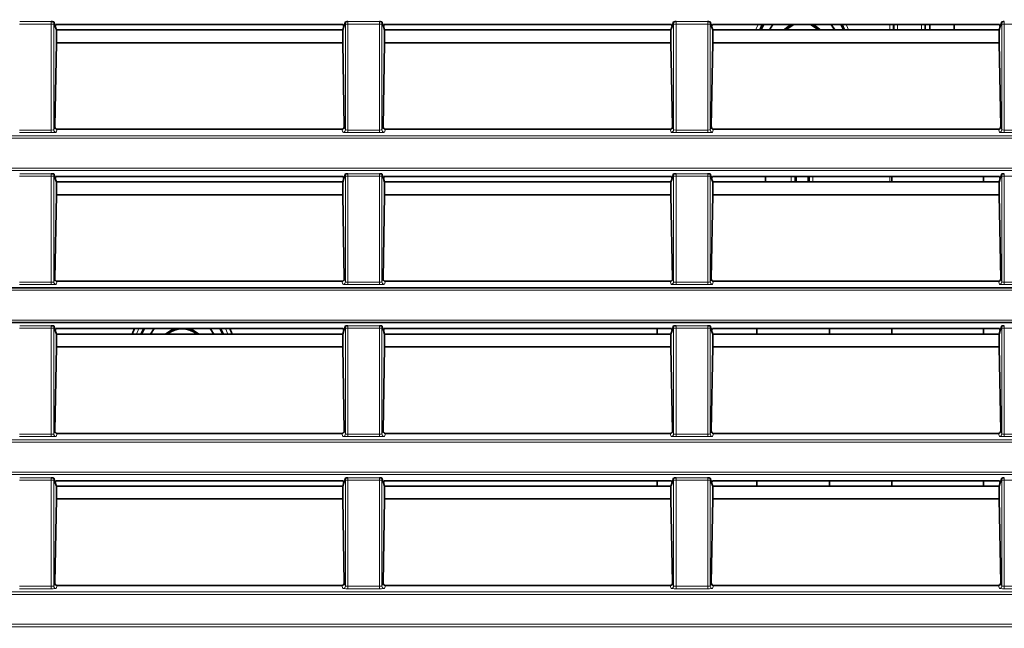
# Model space of a CAD drawing. Header units: millimetres. Extents: x 0 to 1118, y 0 to 864.
# Tile 150 of 172: x 941 to 961, y 351 to 364. Entities that reach past the tile are written whole.
import ezdxf

# ---------------------------------------------------------------- set-up
doc = ezdxf.new("R2010")
doc.units = ezdxf.units.MM
doc.layers.add('ALPHAREV', color=7, linetype='Continuous', lineweight=25)
doc.styles.add('SLDTEXTSTYLE0', font='TXT', dxfattribs={"width": 0.605})
doc.dimstyles.new('SLDDIMSTYLE0', dxfattribs={"dimtxt": 3.175, "dimasz": 4.572, "dimexe": 0, "dimexo": 0.0625, "dimgap": 0.79375, "dimtad": 0, "dimtih": 1, "dimtoh": 1, "dimdec": 1, "dimlfac": 4, "dimrnd": 1e-09, "dimzin": 12, "dimdsep": 46, "dimtxsty": 'SLDTEXTSTYLE0', "dimsah": 1, "dimcen": 0.09, "dimadec": 0, "dimazin": 3, "dimtfac": 1, "dimtofl": 0, "dimtmove": 0, "dimatfit": 3, "dimfxl": 1, "dimfrac": 2, "dimtolj": 1, "dimtzin": 12, "dimarcsym": 0})

# ---------------------------------------------------------------- blocks, each defined once
blk = doc.blocks.new('_D_8')
at = {"layer": 'ALPHAREV'}
for p, q in [((1065.347, 404.285), (1064.256, 404.285)), ((1064.256, 404.285), (1064.256, 399.412)), ((1071.411, 404.285), (1072.502, 404.285)), ((1072.502, 404.285), (1072.502, 399.412)), ((1074.319, 401.849), (1077.494, 401.849)), ((1077.494, 401.849), (1077.494, 391.371)), ((1064.256, 399.412), (1065.347, 399.412)), ((1072.502, 399.412), (1071.411, 399.412)), ((962.925, 391.371), (1079.094, 391.371)), ((1077.494, 330.219), (1077.494, 391.371)), ((962.909, 330.219), (1079.094, 330.219))]:
    blk.add_line(p, q, dxfattribs=at)
for points in [[(1077.494, 391.371), (1076.732, 386.799), (1078.256, 386.799)], [(1077.494, 330.219), (1078.256, 334.791), (1076.732, 334.791)]]:
    blk.add_solid(points, dxfattribs=at)
at = {"layer": 'ALPHAREV', "char_height": 3.175, "attachment_point": 1, "style": 'SLDTEXTSTYLE0'}
for s, insert in [('244.6', (1052.251, 403.505)), ('9.6', (1065.347, 403.505))]:
    blk.add_mtext(s, dxfattribs=dict(at, insert=insert))
blk = doc.blocks.new('_D_16')
at = {"layer": 'ALPHAREV'}
for p, q in [((896.128, 356.732), (896.128, 275.338)), ((985.506, 292.851), (985.506, 275.338)), ((942.03, 279.374), (940.938, 279.374)), ((940.938, 279.374), (940.938, 274.502)), ((950.519, 279.374), (951.61, 279.374)), ((951.61, 279.374), (951.61, 274.502)), ((896.128, 276.938), (928.208, 276.938)), ((985.506, 276.938), (953.426, 276.938)), ((940.938, 274.502), (942.03, 274.502)), ((951.61, 274.502), (950.519, 274.502))]:
    blk.add_line(p, q, dxfattribs=at)
for points in [[(896.128, 276.938), (900.7, 276.176), (900.7, 277.7)], [(985.506, 276.938), (980.934, 277.7), (980.934, 276.176)]]:
    blk.add_solid(points, dxfattribs=at)
at = {"layer": 'ALPHAREV', "char_height": 3.175, "attachment_point": 1, "style": 'SLDTEXTSTYLE0'}
for s, insert in [('357.5', (928.933, 278.594)), ('14.1', (942.03, 278.594))]:
    blk.add_mtext(s, dxfattribs=dict(at, insert=insert))

msp = doc.modelspace()

# ---------------------------------------------------------------- linework, layer by layer
at = {"color": 7, "linetype": 'Continuous', "lineweight": 18}
for p, q in [((941.832, 363.63), (941.18, 363.63)), ((941.182, 363.68), (941.83, 363.68)), ((941.882, 363.63), (941.832, 363.63)), ((941.832, 361.452), (941.832, 363.63)), ((941.882, 363.63), (941.882, 361.457)), ((947.93, 363.63), (947.88, 363.63)), ((947.88, 361.457), (947.88, 363.63)), ((948.582, 363.63), (947.93, 363.63)), ((947.93, 363.63), (947.93, 361.452)), ((947.932, 363.68), (948.58, 363.68)), ((948.632, 363.63), (948.582, 363.63)), ((948.582, 361.452), (948.582, 363.63)), ((948.632, 363.63), (948.632, 361.457)), ((954.68, 363.63), (954.63, 363.63)), ((954.63, 361.457), (954.63, 363.63)), ((955.332, 363.63), (954.68, 363.63)), ((954.68, 363.63), (954.68, 361.452)), ((954.682, 363.68), (955.33, 363.68)), ((955.382, 363.63), (955.332, 363.63)), ((955.332, 361.452), (955.332, 363.63)), ((955.382, 363.63), (955.382, 361.457)), ((959.076, 363.51), (959.076, 363.621)), ((959.238, 363.621), (959.238, 363.51)), ((959.726, 363.51), (959.726, 363.621)), ((961.43, 363.63), (961.38, 363.63)), ((961.38, 361.457), (961.38, 363.63)), ((962.084, 363.63), (961.43, 363.63)), ((961.43, 363.63), (961.43, 361.452)), ((941.882, 361.457), (941.904, 361.522)), ((941.952, 361.469), (941.932, 361.407)), ((947.83, 361.407), (947.809, 361.469)), ((947.858, 361.522), (947.88, 361.457)), ((948.632, 361.457), (948.654, 361.522)), ((948.702, 361.469), (948.682, 361.407)), ((954.58, 361.407), (954.559, 361.469)), ((954.608, 361.522), (954.63, 361.457)), ((955.382, 361.457), (955.404, 361.522)), ((955.452, 361.469), (955.432, 361.407)), ((961.33, 361.407), (961.309, 361.469)), ((961.358, 361.522), (961.38, 361.457)), ((794.184, 361.335), (983.327, 361.335)), ((983.327, 361.285), (794.184, 361.285)), ((941.18, 361.452), (941.832, 361.452)), ((941.832, 361.402), (941.18, 361.402)), ((941.832, 361.402), (941.832, 361.452)), ((947.93, 361.402), (947.93, 361.452)), ((947.93, 361.452), (948.582, 361.452)), ((948.582, 361.402), (947.93, 361.402)), ((948.582, 361.402), (948.582, 361.452)), ((954.68, 361.452), (954.68, 361.402)), ((954.68, 361.452), (955.332, 361.452)), ((955.332, 361.402), (954.68, 361.402)), ((955.332, 361.452), (955.332, 361.402)), ((961.43, 361.452), (961.43, 361.402)), ((961.43, 361.452), (962.083, 361.452)), ((962.083, 361.402), (961.43, 361.402)), ((794.184, 360.672), (983.327, 360.672)), ((983.327, 360.622), (794.184, 360.622)), ((941.832, 360.505), (941.18, 360.505)), ((941.182, 360.555), (941.83, 360.555)), ((941.882, 360.505), (941.832, 360.505)), ((941.832, 358.327), (941.832, 360.505)), ((941.882, 360.505), (941.882, 358.332)), ((947.93, 360.505), (947.88, 360.505)), ((947.88, 358.332), (947.88, 360.505)), ((948.582, 360.505), (947.93, 360.505)), ((947.93, 360.505), (947.93, 358.327)), ((947.932, 360.555), (948.58, 360.555)), ((948.632, 360.505), (948.582, 360.505)), ((948.582, 358.327), (948.582, 360.505)), ((948.632, 360.505), (948.632, 358.332)), ((954.68, 360.505), (954.63, 360.505)), ((954.63, 358.332), (954.63, 360.505)), ((955.332, 360.505), (954.68, 360.505)), ((954.68, 360.505), (954.68, 358.327)), ((954.682, 360.555), (955.33, 360.555)), ((955.382, 360.505), (955.332, 360.505)), ((955.332, 358.327), (955.332, 360.505)), ((955.382, 360.505), (955.382, 358.332)), ((957.05, 360.385), (957.05, 360.496)), ((957.125, 360.496), (957.125, 360.385)), ((957.422, 360.385), (957.422, 360.496)), ((957.497, 360.496), (957.497, 360.385)), ((959.076, 360.385), (959.076, 360.496)), ((961.43, 360.505), (961.38, 360.505)), ((961.38, 358.332), (961.38, 360.505)), ((962.084, 360.505), (961.43, 360.505)), ((961.43, 360.505), (961.43, 358.327)), ((941.18, 358.327), (941.832, 358.327)), ((941.832, 358.277), (941.18, 358.277)), ((941.832, 358.277), (941.832, 358.327)), ((941.882, 358.332), (941.904, 358.397)), ((941.952, 358.344), (941.932, 358.282)), ((947.83, 358.282), (947.809, 358.344)), ((947.858, 358.397), (947.88, 358.332)), ((947.93, 358.277), (947.93, 358.327)), ((947.93, 358.327), (948.582, 358.327)), ((948.582, 358.277), (947.93, 358.277)), ((948.582, 358.277), (948.582, 358.327)), ((948.632, 358.332), (948.654, 358.397)), ((948.702, 358.344), (948.682, 358.282)), ((954.58, 358.282), (954.559, 358.344)), ((954.608, 358.397), (954.63, 358.332)), ((954.68, 358.327), (954.68, 358.277)), ((954.68, 358.327), (955.332, 358.327)), ((955.332, 358.277), (954.68, 358.277)), ((955.332, 358.327), (955.332, 358.277)), ((955.382, 358.332), (955.404, 358.397)), ((955.452, 358.344), (955.432, 358.282)), ((961.33, 358.282), (961.309, 358.344)), ((961.358, 358.397), (961.38, 358.332)), ((961.43, 358.327), (962.083, 358.327)), ((961.43, 358.327), (961.43, 358.277)), ((962.083, 358.277), (961.43, 358.277)), ((983.327, 358.16), (899.533, 358.16)), ((899.533, 357.547), (983.327, 357.547)), ((941.182, 357.43), (941.83, 357.43)), ((947.932, 357.43), (948.58, 357.43)), ((954.682, 357.43), (955.33, 357.43)), ((941.832, 357.38), (941.18, 357.38)), ((941.882, 357.38), (941.832, 357.38)), ((941.832, 355.202), (941.832, 357.38)), ((941.882, 357.38), (941.882, 355.207)), ((943.582, 357.26), (943.634, 357.371)), ((943.72, 357.371), (943.663, 357.26)), ((945.383, 357.26), (945.327, 357.371)), ((947.93, 357.38), (947.88, 357.38)), ((947.88, 355.207), (947.88, 357.38)), ((948.582, 357.38), (947.93, 357.38)), ((947.93, 357.38), (947.93, 355.202)), ((948.632, 357.38), (948.582, 357.38)), ((948.582, 355.202), (948.582, 357.38)), ((948.632, 357.38), (948.632, 355.207)), ((954.68, 357.38), (954.63, 357.38)), ((954.63, 355.207), (954.63, 357.38)), ((955.332, 357.38), (954.68, 357.38)), ((954.68, 357.38), (954.68, 355.202)), ((955.382, 357.38), (955.332, 357.38)), ((955.332, 355.202), (955.332, 357.38)), ((955.382, 357.38), (955.382, 355.207)), ((961.43, 357.38), (961.38, 357.38)), ((961.38, 355.207), (961.38, 357.38)), ((962.084, 357.38), (961.43, 357.38)), ((961.43, 357.38), (961.43, 355.202)), ((941.18, 355.202), (941.832, 355.202)), ((941.832, 355.152), (941.832, 355.202)), ((941.882, 355.207), (941.904, 355.272)), ((941.952, 355.219), (941.932, 355.157)), ((947.83, 355.157), (947.809, 355.219)), ((947.858, 355.272), (947.88, 355.207)), ((947.93, 355.152), (947.93, 355.202)), ((947.93, 355.202), (948.582, 355.202)), ((948.582, 355.152), (948.582, 355.202)), ((948.632, 355.207), (948.654, 355.272)), ((948.702, 355.219), (948.682, 355.157)), ((954.58, 355.157), (954.559, 355.219)), ((954.608, 355.272), (954.63, 355.207)), ((954.68, 355.202), (954.68, 355.152)), ((954.68, 355.202), (955.332, 355.202)), ((955.332, 355.202), (955.332, 355.152)), ((955.382, 355.207), (955.404, 355.272)), ((955.452, 355.219), (955.432, 355.157)), ((961.33, 355.157), (961.309, 355.219)), ((961.358, 355.272), (961.38, 355.207)), ((961.43, 355.202), (962.083, 355.202)), ((961.43, 355.202), (961.43, 355.152)), ((794.184, 355.085), (983.327, 355.085)), ((983.327, 355.035), (794.184, 355.035)), ((941.832, 355.152), (941.18, 355.152)), ((948.582, 355.152), (947.93, 355.152)), ((955.332, 355.152), (954.68, 355.152)), ((962.083, 355.152), (961.43, 355.152)), ((794.184, 354.422), (983.327, 354.422)), ((983.327, 354.372), (794.184, 354.372)), ((941.832, 354.255), (941.18, 354.255)), ((941.182, 354.305), (941.83, 354.305)), ((941.882, 354.255), (941.832, 354.255)), ((941.832, 352.077), (941.832, 354.255)), ((941.882, 354.255), (941.882, 352.082)), ((947.93, 354.255), (947.88, 354.255)), ((947.88, 352.082), (947.88, 354.255)), ((948.582, 354.255), (947.93, 354.255)), ((947.93, 354.255), (947.93, 352.077)), ((947.932, 354.305), (948.58, 354.305)), ((948.632, 354.255), (948.582, 354.255)), ((948.582, 352.077), (948.582, 354.255)), ((948.632, 354.255), (948.632, 352.082)), ((954.68, 354.255), (954.63, 354.255)), ((954.63, 352.082), (954.63, 354.255)), ((955.332, 354.255), (954.68, 354.255)), ((954.68, 354.255), (954.68, 352.077)), ((954.682, 354.305), (955.33, 354.305)), ((955.382, 354.255), (955.332, 354.255)), ((955.332, 352.077), (955.332, 354.255)), ((955.382, 354.255), (955.382, 352.082)), ((961.43, 354.255), (961.38, 354.255)), ((961.38, 352.082), (961.38, 354.255)), ((962.084, 354.255), (961.43, 354.255)), ((961.43, 354.255), (961.43, 352.077)), ((794.184, 351.96), (983.327, 351.96)), ((941.18, 352.077), (941.832, 352.077)), ((941.832, 352.027), (941.18, 352.027)), ((941.832, 352.027), (941.832, 352.077)), ((941.882, 352.082), (941.904, 352.147)), ((941.952, 352.094), (941.932, 352.032)), ((947.83, 352.032), (947.809, 352.094)), ((947.858, 352.147), (947.88, 352.082)), ((947.93, 352.027), (947.93, 352.077)), ((947.93, 352.077), (948.582, 352.077)), ((948.582, 352.027), (947.93, 352.027)), ((948.582, 352.027), (948.582, 352.077)), ((948.632, 352.082), (948.654, 352.147)), ((948.702, 352.094), (948.682, 352.032)), ((954.58, 352.032), (954.559, 352.094)), ((954.608, 352.147), (954.63, 352.082)), ((954.68, 352.077), (954.68, 352.027)), ((954.68, 352.077), (955.332, 352.077)), ((955.332, 352.027), (954.68, 352.027)), ((955.332, 352.077), (955.332, 352.027)), ((955.382, 352.082), (955.404, 352.147)), ((955.452, 352.094), (955.432, 352.032)), ((961.33, 352.032), (961.309, 352.094)), ((961.358, 352.147), (961.38, 352.082)), ((961.43, 352.077), (961.43, 352.027)), ((961.43, 352.077), (962.083, 352.077)), ((962.083, 352.027), (961.43, 352.027)), ((983.327, 351.91), (794.184, 351.91)), ((794.184, 351.297), (983.327, 351.297)), ((983.327, 351.247), (794.184, 351.247))]:
    msp.add_line(p, q, dxfattribs=at)
at = {"color": 7, "linetype": 'Continuous', "lineweight": 35}
for p, q in [((941.882, 363.676), (941.913, 363.58)), ((941.927, 363.621), (941.913, 363.58)), ((941.913, 363.58), (941.937, 363.509)), ((947.835, 363.621), (941.927, 363.621)), ((947.825, 363.51), (941.937, 363.51)), ((941.937, 363.509), (941.937, 363.246)), ((947.825, 363.509), (947.848, 363.58)), ((947.825, 363.246), (947.825, 363.509)), ((947.835, 363.621), (947.848, 363.58)), ((947.848, 363.58), (947.88, 363.676)), ((948.632, 363.676), (948.663, 363.58)), ((948.677, 363.621), (948.663, 363.58)), ((948.663, 363.58), (948.687, 363.509)), ((954.585, 363.621), (948.677, 363.621)), ((954.575, 363.51), (948.687, 363.51)), ((948.687, 363.509), (948.687, 363.246)), ((954.598, 363.58), (954.575, 363.509)), ((954.575, 363.246), (954.575, 363.509)), ((954.585, 363.621), (954.598, 363.58)), ((954.63, 363.676), (954.598, 363.58)), ((955.413, 363.58), (955.382, 363.676)), ((955.427, 363.621), (955.413, 363.58)), ((955.437, 363.509), (955.413, 363.58)), ((961.335, 363.621), (955.427, 363.621)), ((961.325, 363.51), (955.437, 363.51)), ((955.437, 363.509), (955.437, 363.246)), ((956.453, 363.621), (956.401, 363.51)), ((956.673, 363.621), (956.604, 363.51)), ((956.674, 363.621), (956.605, 363.51)), ((957.942, 363.51), (957.873, 363.621)), ((957.943, 363.51), (957.874, 363.621)), ((958.067, 363.621), (958.121, 363.51)), ((958.146, 363.51), (958.094, 363.621)), ((959.151, 363.621), (959.151, 363.51)), ((959.163, 363.51), (959.163, 363.621)), ((959.801, 363.621), (959.801, 363.51)), ((959.898, 363.51), (959.898, 363.621)), ((960.398, 363.51), (960.398, 363.621)), ((961.348, 363.58), (961.325, 363.509)), ((961.325, 363.246), (961.325, 363.509)), ((961.335, 363.621), (961.348, 363.58)), ((961.38, 363.676), (961.348, 363.58)), ((941.937, 363.246), (941.904, 361.522)), ((947.825, 363.246), (941.937, 363.246)), ((947.858, 361.522), (947.825, 363.246)), ((948.687, 363.246), (948.654, 361.522)), ((954.575, 363.246), (948.687, 363.246)), ((954.608, 361.522), (954.575, 363.246)), ((955.437, 363.246), (955.404, 361.522)), ((961.325, 363.246), (955.437, 363.246)), ((961.358, 361.522), (961.325, 363.246)), ((947.809, 361.469), (941.952, 361.469)), ((954.559, 361.469), (948.702, 361.469)), ((961.309, 361.469), (955.452, 361.469)), ((941.882, 360.551), (941.913, 360.455)), ((941.927, 360.496), (941.913, 360.455)), ((941.913, 360.455), (941.937, 360.384)), ((947.835, 360.496), (941.927, 360.496)), ((947.825, 360.384), (947.848, 360.455)), ((947.835, 360.496), (947.848, 360.455)), ((947.848, 360.455), (947.88, 360.551)), ((948.632, 360.551), (948.663, 360.455)), ((948.677, 360.496), (948.663, 360.455)), ((948.663, 360.455), (948.687, 360.384)), ((954.585, 360.496), (948.677, 360.496)), ((954.598, 360.455), (954.575, 360.384)), ((954.585, 360.496), (954.598, 360.455)), ((954.63, 360.551), (954.598, 360.455)), ((955.413, 360.455), (955.382, 360.551)), ((955.427, 360.496), (955.413, 360.455)), ((955.437, 360.384), (955.413, 360.455)), ((961.335, 360.496), (955.427, 360.496)), ((956.523, 360.496), (956.523, 360.385)), ((957.148, 360.496), (957.148, 360.385)), ((957.399, 360.496), (957.399, 360.385)), ((959.119, 360.496), (959.119, 360.385)), ((961.006, 360.496), (961.006, 360.385)), ((961.348, 360.455), (961.325, 360.384)), ((961.335, 360.496), (961.348, 360.455)), ((961.38, 360.551), (961.348, 360.455)), ((947.825, 360.385), (941.937, 360.385)), ((941.937, 360.384), (941.937, 360.121)), ((947.825, 360.121), (947.825, 360.384)), ((954.575, 360.385), (948.687, 360.385)), ((948.687, 360.384), (948.687, 360.121)), ((954.575, 360.121), (954.575, 360.384)), ((961.325, 360.385), (955.437, 360.385)), ((955.437, 360.384), (955.437, 360.121)), ((961.325, 360.121), (961.325, 360.384)), ((941.937, 360.121), (941.904, 358.397)), ((947.825, 360.121), (941.937, 360.121)), ((947.858, 358.397), (947.825, 360.121)), ((948.687, 360.121), (948.654, 358.397)), ((954.575, 360.121), (948.687, 360.121)), ((954.608, 358.397), (954.575, 360.121)), ((955.437, 360.121), (955.404, 358.397)), ((961.325, 360.121), (955.437, 360.121)), ((961.358, 358.397), (961.325, 360.121)), ((947.809, 358.344), (941.952, 358.344)), ((954.559, 358.344), (948.702, 358.344)), ((961.309, 358.344), (955.452, 358.344)), ((899.568, 358.21), (983.327, 358.21)), ((983.327, 357.497), (899.568, 357.497)), ((941.882, 357.426), (941.913, 357.33)), ((947.848, 357.33), (947.88, 357.426)), ((948.632, 357.426), (948.663, 357.33)), ((954.63, 357.426), (954.598, 357.33)), ((955.413, 357.33), (955.382, 357.426)), ((961.38, 357.426), (961.348, 357.33)), ((941.927, 357.371), (941.913, 357.33)), ((941.913, 357.33), (941.937, 357.259)), ((947.835, 357.371), (941.927, 357.371)), ((947.825, 357.26), (941.937, 357.26)), ((941.937, 357.259), (941.937, 356.996)), ((943.541, 357.371), (943.494, 357.26)), ((943.689, 357.26), (943.747, 357.371)), ((943.946, 357.371), (943.87, 357.26)), ((943.948, 357.371), (943.871, 357.26)), ((945.176, 357.26), (945.099, 357.371)), ((945.177, 357.26), (945.1, 357.371)), ((945.3, 357.371), (945.358, 357.26)), ((945.553, 357.26), (945.506, 357.371)), ((947.825, 357.259), (947.848, 357.33)), ((947.825, 356.996), (947.825, 357.259)), ((947.835, 357.371), (947.848, 357.33)), ((948.677, 357.371), (948.663, 357.33)), ((948.663, 357.33), (948.687, 357.259)), ((954.585, 357.371), (948.677, 357.371)), ((954.575, 357.26), (948.687, 357.26)), ((948.687, 357.259), (948.687, 356.996)), ((954.294, 357.371), (954.294, 357.26)), ((954.598, 357.33), (954.575, 357.259)), ((954.575, 356.996), (954.575, 357.259)), ((954.585, 357.371), (954.598, 357.33)), ((955.427, 357.371), (955.413, 357.33)), ((955.437, 357.259), (955.413, 357.33)), ((961.335, 357.371), (955.427, 357.371)), ((961.325, 357.26), (955.437, 357.26)), ((955.437, 357.259), (955.437, 356.996)), ((956.339, 357.371), (956.339, 357.26)), ((957.839, 357.371), (957.839, 357.26)), ((959.119, 357.371), (959.119, 357.26)), ((961.006, 357.371), (961.006, 357.26)), ((961.348, 357.33), (961.325, 357.259)), ((961.325, 356.996), (961.325, 357.259)), ((961.335, 357.371), (961.348, 357.33)), ((941.937, 356.996), (941.904, 355.272)), ((947.825, 356.996), (941.937, 356.996)), ((947.858, 355.272), (947.825, 356.996)), ((948.687, 356.996), (948.654, 355.272)), ((954.575, 356.996), (948.687, 356.996)), ((954.608, 355.272), (954.575, 356.996)), ((955.437, 356.996), (955.404, 355.272)), ((961.325, 356.996), (955.437, 356.996)), ((961.358, 355.272), (961.325, 356.996)), ((947.809, 355.219), (941.952, 355.219)), ((954.559, 355.219), (948.702, 355.219)), ((961.309, 355.219), (955.452, 355.219)), ((941.882, 354.301), (941.913, 354.205)), ((941.927, 354.246), (941.913, 354.205)), ((941.913, 354.205), (941.937, 354.134)), ((947.835, 354.246), (941.927, 354.246)), ((947.825, 354.134), (947.848, 354.205)), ((947.835, 354.246), (947.848, 354.205)), ((947.848, 354.205), (947.88, 354.301)), ((948.632, 354.301), (948.663, 354.205)), ((948.677, 354.246), (948.663, 354.205)), ((948.663, 354.205), (948.687, 354.134)), ((954.585, 354.246), (948.677, 354.246)), ((954.294, 354.246), (954.294, 354.135)), ((954.598, 354.205), (954.575, 354.134)), ((954.585, 354.246), (954.598, 354.205)), ((954.63, 354.301), (954.598, 354.205)), ((955.413, 354.205), (955.382, 354.301)), ((955.427, 354.246), (955.413, 354.205)), ((955.437, 354.134), (955.413, 354.205)), ((961.335, 354.246), (955.427, 354.246)), ((956.339, 354.246), (956.339, 354.135)), ((957.839, 354.246), (957.839, 354.135)), ((959.119, 354.246), (959.119, 354.135)), ((961.006, 354.246), (961.006, 354.135)), ((961.348, 354.205), (961.325, 354.134)), ((961.335, 354.246), (961.348, 354.205)), ((961.38, 354.301), (961.348, 354.205)), ((947.825, 354.135), (941.937, 354.135)), ((941.937, 354.134), (941.937, 353.871)), ((947.825, 353.871), (947.825, 354.134)), ((954.575, 354.135), (948.687, 354.135)), ((948.687, 354.134), (948.687, 353.871)), ((954.575, 353.871), (954.575, 354.134)), ((961.325, 354.135), (955.437, 354.135)), ((955.437, 354.134), (955.437, 353.871)), ((961.325, 353.871), (961.325, 354.134)), ((941.937, 353.871), (941.904, 352.147)), ((947.825, 353.871), (941.937, 353.871)), ((947.858, 352.147), (947.825, 353.871)), ((948.687, 353.871), (948.654, 352.147)), ((954.575, 353.871), (948.687, 353.871)), ((954.608, 352.147), (954.575, 353.871)), ((955.437, 353.871), (955.404, 352.147)), ((961.325, 353.871), (955.437, 353.871)), ((961.358, 352.147), (961.325, 353.871)), ((947.809, 352.094), (941.952, 352.094)), ((954.559, 352.094), (948.702, 352.094)), ((961.309, 352.094), (955.452, 352.094))]:
    msp.add_line(p, q, dxfattribs=at)
at = {"color": 7, "linetype": 'Continuous', "lineweight": 18, "flags": 128}
for points in [[(956.321, 363.51), (956.328, 363.529), (956.368, 363.621)], [(958.178, 363.621), (958.184, 363.609), (958.226, 363.51)], [(945.413, 357.371), (945.434, 357.328), (945.464, 357.26)]]:
    msp.add_lwpolyline(points, dxfattribs=at)
at = {"color": 7, "linetype": 'Continuous', "lineweight": 35, "flags": 128}
for points in [[(956.434, 363.51), (956.475, 363.598), (956.488, 363.621)], [(956.898, 363.51), (956.915, 363.528), (957.043, 363.621)], [(957.11, 363.621), (957.09, 363.613), (956.935, 363.51)], [(957.612, 363.51), (957.457, 363.613), (957.437, 363.621)], [(957.504, 363.621), (957.632, 363.528), (957.649, 363.51)], [(944.177, 357.26), (944.329, 357.358), (944.364, 357.371)], [(944.682, 357.371), (944.717, 357.358), (944.869, 357.26)]]:
    msp.add_lwpolyline(points, dxfattribs=at)
at = {"color": 7, "linetype": 'Continuous', "lineweight": 18}
for centre, start, end in [((941.932, 361.457), 180.0962, 269.9736), ((947.83, 361.457), 270.0264, 359.9038), ((948.682, 361.457), 180.0962, 269.9736), ((954.58, 361.457), 270.0264, 359.9038), ((955.432, 361.457), 180.0962, 269.9736), ((961.33, 361.457), 270.0264, 359.9038), ((941.932, 358.332), 180.0962, 269.9736), ((947.83, 358.332), 270.0264, 359.9038), ((948.682, 358.332), 180.0962, 269.9736), ((954.58, 358.332), 270.0264, 359.9038), ((955.432, 358.332), 180.0962, 269.9736), ((961.33, 358.332), 270.0264, 359.9038), ((941.932, 355.207), 180.0962, 269.9736), ((947.83, 355.207), 270.0264, 359.9038), ((948.682, 355.207), 180.0962, 269.9736), ((954.58, 355.207), 270.0264, 359.9038), ((955.432, 355.207), 180.0962, 269.9736), ((961.33, 355.207), 270.0264, 359.9038), ((941.932, 352.082), 180.0962, 269.9736), ((947.83, 352.082), 270.0264, 359.9038), ((948.682, 352.082), 180.0962, 269.9736), ((954.58, 352.082), 270.0264, 359.9038), ((955.432, 352.082), 180.0962, 269.9736), ((961.33, 352.082), 270.0264, 359.9038)]:
    msp.add_arc(centre, 0.05, start, end, dxfattribs=at)
at = {"color": 7, "linetype": 'Continuous', "lineweight": 35}
msp.add_arc((944.523, 356.89), 0.48, 50.493, 129.507, dxfattribs=at)
at = {"color": 7, "linetype": 'Continuous', "lineweight": 18}
for centre, major_axis, ratio, start_param, end_param in [((941.83, 363.63), (0, 0.05), 0.03491, 4.712389, 6.230825), ((941.88, 363.63), (0, 0.1), 0.017455, 4.712389, 5.184155), ((947.882, 363.63), (0, 0.1), 0.017455, 1.09903, 1.570796), ((947.932, 363.63), (0, 0.05), 0.03491, 0.05236, 1.570796), ((948.58, 363.63), (0, 0.05), 0.03491, 4.712389, 6.230825), ((948.63, 363.63), (0, 0.1), 0.017455, 4.712389, 5.184155), ((954.632, 363.63), (0, 0.1), 0.017455, 1.09903, 1.570796), ((954.682, 363.63), (0, 0.05), 0.03491, 0.05236, 1.570796), ((955.33, 363.63), (0, 0.05), 0.03491, 4.712389, 6.230825), ((955.38, 363.63), (0, 0.1), 0.017455, 4.712389, 5.184155), ((961.382, 363.63), (0, 0.1), 0.017455, 1.09903, 1.570796), ((961.432, 363.63), (0, 0.05), 0.03491, 0.05236, 1.570796), ((941.832, 361.457), (0.05, 0), 0.104816, 4.712389, 6.265732), ((941.832, 361.407), (0.1, 0), 0.052408, 4.712389, 6.265732), ((947.93, 361.407), (0.1, 0), 0.052408, 3.159046, 4.712389), ((947.93, 361.457), (0.05, 0), 0.104816, 3.159046, 4.712389), ((948.582, 361.457), (0.05, 0), 0.104816, 4.712389, 6.265732), ((948.582, 361.407), (0.1, 0), 0.052408, 4.712389, 6.265732), ((954.68, 361.407), (0.1, 0), 0.052408, 3.159046, 4.712389), ((954.68, 361.457), (0.05, 0), 0.104816, 3.159046, 4.712389), ((955.332, 361.457), (0.05, 0), 0.104816, 4.712389, 6.265732), ((955.332, 361.407), (0.1, 0), 0.052408, 4.712389, 6.265732), ((961.43, 361.407), (0.1, 0), 0.052408, 3.159046, 4.712389), ((961.43, 361.457), (0.05, 0), 0.104816, 3.159046, 4.712389), ((941.83, 360.505), (0, 0.05), 0.03491, 4.712389, 6.230825), ((941.88, 360.505), (0, 0.1), 0.017455, 4.712389, 5.184155), ((947.882, 360.505), (0, 0.1), 0.017455, 1.09903, 1.570796), ((947.932, 360.505), (0, 0.05), 0.03491, 0.05236, 1.570796), ((948.58, 360.505), (0, 0.05), 0.03491, 4.712389, 6.230825), ((948.63, 360.505), (0, 0.1), 0.017455, 4.712389, 5.184155), ((954.632, 360.505), (0, 0.1), 0.017455, 1.09903, 1.570796), ((954.682, 360.505), (0, 0.05), 0.03491, 0.05236, 1.570796), ((955.33, 360.505), (0, 0.05), 0.03491, 4.712389, 6.230825), ((955.38, 360.505), (0, 0.1), 0.017455, 4.712389, 5.184155), ((961.382, 360.505), (0, 0.1), 0.017455, 1.09903, 1.570796), ((961.432, 360.505), (0, 0.05), 0.03491, 0.05236, 1.570796), ((941.832, 358.332), (0.05, 0), 0.104816, 4.712389, 6.265732), ((941.832, 358.282), (0.1, 0), 0.052408, 4.712389, 6.265732), ((947.93, 358.282), (0.1, 0), 0.052408, 3.159046, 4.712389), ((947.93, 358.332), (0.05, 0), 0.104816, 3.159046, 4.712389), ((948.582, 358.332), (0.05, 0), 0.104816, 4.712389, 6.265732), ((948.582, 358.282), (0.1, 0), 0.052408, 4.712389, 6.265732), ((954.68, 358.282), (0.1, 0), 0.052408, 3.159046, 4.712389), ((954.68, 358.332), (0.05, 0), 0.104816, 3.159046, 4.712389), ((955.332, 358.332), (0.05, 0), 0.104816, 4.712389, 6.265732), ((955.332, 358.282), (0.1, 0), 0.052408, 4.712389, 6.265732), ((961.43, 358.282), (0.1, 0), 0.052408, 3.159046, 4.712389), ((961.43, 358.332), (0.05, 0), 0.104816, 3.159046, 4.712389), ((941.83, 357.38), (0, 0.05), 0.03491, 4.712389, 6.230825), ((941.88, 357.38), (0, 0.1), 0.017455, 4.712389, 5.184155), ((947.882, 357.38), (0, 0.1), 0.017455, 1.09903, 1.570796), ((947.932, 357.38), (0, 0.05), 0.03491, 0.05236, 1.570796), ((948.58, 357.38), (0, 0.05), 0.03491, 4.712389, 6.230825), ((948.63, 357.38), (0, 0.1), 0.017455, 4.712389, 5.184155), ((954.632, 357.38), (0, 0.1), 0.017455, 1.09903, 1.570796), ((954.682, 357.38), (0, 0.05), 0.03491, 0.05236, 1.570796), ((955.33, 357.38), (0, 0.05), 0.03491, 4.712389, 6.230825), ((955.38, 357.38), (0, 0.1), 0.017455, 4.712389, 5.184155), ((961.382, 357.38), (0, 0.1), 0.017455, 1.09903, 1.570796), ((961.432, 357.38), (0, 0.05), 0.03491, 0.05236, 1.570796), ((941.832, 355.207), (0.05, 0), 0.104816, 4.712389, 6.265732), ((947.93, 355.207), (0.05, 0), 0.104816, 3.159046, 4.712389), ((948.582, 355.207), (0.05, 0), 0.104816, 4.712389, 6.265732), ((954.68, 355.207), (0.05, 0), 0.104816, 3.159046, 4.712389), ((955.332, 355.207), (0.05, 0), 0.104816, 4.712389, 6.265732), ((961.43, 355.207), (0.05, 0), 0.104816, 3.159046, 4.712389), ((941.832, 355.157), (0.1, 0), 0.052408, 4.712389, 6.265732), ((947.93, 355.157), (0.1, 0), 0.052408, 3.159046, 4.712389), ((948.582, 355.157), (0.1, 0), 0.052408, 4.712389, 6.265732), ((954.68, 355.157), (0.1, 0), 0.052408, 3.159046, 4.712389), ((955.332, 355.157), (0.1, 0), 0.052408, 4.712389, 6.265732), ((961.43, 355.157), (0.1, 0), 0.052408, 3.159046, 4.712389), ((941.83, 354.255), (0, 0.05), 0.03491, 4.712389, 6.230825), ((941.88, 354.255), (0, 0.1), 0.017455, 4.712389, 5.184155), ((947.882, 354.255), (0, 0.1), 0.017455, 1.09903, 1.570796), ((947.932, 354.255), (0, 0.05), 0.03491, 0.05236, 1.570796), ((948.58, 354.255), (0, 0.05), 0.03491, 4.712389, 6.230825), ((948.63, 354.255), (0, 0.1), 0.017455, 4.712389, 5.184155), ((954.632, 354.255), (0, 0.1), 0.017455, 1.09903, 1.570796), ((954.682, 354.255), (0, 0.05), 0.03491, 0.05236, 1.570796), ((955.33, 354.255), (0, 0.05), 0.03491, 4.712389, 6.230825), ((955.38, 354.255), (0, 0.1), 0.017455, 4.712389, 5.184155), ((961.382, 354.255), (0, 0.1), 0.017455, 1.09903, 1.570796), ((961.432, 354.255), (0, 0.05), 0.03491, 0.05236, 1.570796), ((941.832, 352.082), (0.05, 0), 0.104816, 4.712389, 6.265732), ((941.832, 352.032), (0.1, 0), 0.052408, 4.712389, 6.265732), ((947.93, 352.032), (0.1, 0), 0.052408, 3.159046, 4.712389), ((947.93, 352.082), (0.05, 0), 0.104816, 3.159046, 4.712389), ((948.582, 352.082), (0.05, 0), 0.104816, 4.712389, 6.265732), ((948.582, 352.032), (0.1, 0), 0.052408, 4.712389, 6.265732), ((954.68, 352.032), (0.1, 0), 0.052408, 3.159046, 4.712389), ((954.68, 352.082), (0.05, 0), 0.104816, 3.159046, 4.712389), ((955.332, 352.082), (0.05, 0), 0.104816, 4.712389, 6.265732), ((955.332, 352.032), (0.1, 0), 0.052408, 4.712389, 6.265732), ((961.43, 352.032), (0.1, 0), 0.052408, 3.159046, 4.712389), ((961.43, 352.082), (0.05, 0), 0.104816, 3.159046, 4.712389)]:
    msp.add_ellipse(centre, major_axis=major_axis, ratio=ratio, start_param=start_param, end_param=end_param, dxfattribs=at)
at = {"color": 7, "linetype": 'Continuous', "lineweight": 35}
for centre, major_axis, start_param, end_param in [((941.954, 361.522), (0.009, 0.0525), 1.730855, 3.300738), ((947.808, 361.522), (-0.009, 0.0525), 2.982448, 4.552331), ((948.704, 361.522), (0.009, 0.0525), 1.730855, 3.300738), ((954.558, 361.522), (-0.009, 0.0525), 2.982448, 4.552331), ((955.454, 361.522), (0.009, 0.0525), 1.730855, 3.300738), ((961.308, 361.522), (-0.009, 0.0525), 2.982448, 4.552331), ((941.954, 358.397), (0.009, 0.0525), 1.730855, 3.300738), ((947.808, 358.397), (-0.009, 0.0525), 2.982448, 4.552331), ((948.704, 358.397), (0.009, 0.0525), 1.730855, 3.300738), ((954.558, 358.397), (-0.009, 0.0525), 2.982448, 4.552331), ((955.454, 358.397), (0.009, 0.0525), 1.730855, 3.300738), ((961.308, 358.397), (-0.009, 0.0525), 2.982448, 4.552331), ((941.954, 355.272), (0.009, 0.0525), 1.730855, 3.300738), ((947.808, 355.272), (-0.009, 0.0525), 2.982448, 4.552331), ((948.704, 355.272), (0.009, 0.0525), 1.730855, 3.300738), ((954.558, 355.272), (-0.009, 0.0525), 2.982448, 4.552331), ((955.454, 355.272), (0.009, 0.0525), 1.730855, 3.300738), ((961.308, 355.272), (-0.009, 0.0525), 2.982448, 4.552331), ((941.954, 352.147), (0.009, 0.0525), 1.730855, 3.300738), ((947.808, 352.147), (-0.009, 0.0525), 2.982448, 4.552331), ((948.704, 352.147), (0.009, 0.0525), 1.730855, 3.300738), ((954.558, 352.147), (-0.009, 0.0525), 2.982448, 4.552331), ((955.454, 352.147), (0.009, 0.0525), 1.730855, 3.300738), ((961.308, 352.147), (-0.009, 0.0525), 2.982448, 4.552331)]:
    msp.add_ellipse(centre, major_axis=major_axis, ratio=0.937398, start_param=start_param, end_param=end_param, dxfattribs=at)
for points in [[(941.882, 363.676), (941.881, 363.677), (941.874, 363.677), (941.855, 363.679), (941.842, 363.68), (941.83, 363.68)], [(947.88, 363.676), (947.88, 363.677), (947.887, 363.677), (947.907, 363.679), (947.919, 363.68), (947.932, 363.68)], [(948.632, 363.676), (948.631, 363.677), (948.624, 363.677), (948.605, 363.679), (948.592, 363.68), (948.58, 363.68)], [(954.63, 363.676), (954.63, 363.677), (954.637, 363.677), (954.657, 363.679), (954.669, 363.68), (954.682, 363.68)], [(955.382, 363.676), (955.381, 363.677), (955.374, 363.677), (955.355, 363.679), (955.342, 363.68), (955.33, 363.68)], [(961.38, 363.676), (961.38, 363.677), (961.387, 363.677), (961.407, 363.679), (961.419, 363.68), (961.432, 363.68)], [(941.882, 360.551), (941.881, 360.552), (941.874, 360.552), (941.855, 360.554), (941.842, 360.555), (941.83, 360.555)], [(947.88, 360.551), (947.88, 360.552), (947.887, 360.552), (947.907, 360.554), (947.919, 360.555), (947.932, 360.555)], [(948.632, 360.551), (948.631, 360.552), (948.624, 360.552), (948.605, 360.554), (948.592, 360.555), (948.58, 360.555)], [(954.63, 360.551), (954.63, 360.552), (954.637, 360.552), (954.657, 360.554), (954.669, 360.555), (954.682, 360.555)], [(955.382, 360.551), (955.381, 360.552), (955.374, 360.552), (955.355, 360.554), (955.342, 360.555), (955.33, 360.555)], [(961.38, 360.551), (961.38, 360.552), (961.387, 360.552), (961.407, 360.554), (961.419, 360.555), (961.432, 360.555)], [(941.882, 357.426), (941.881, 357.427), (941.874, 357.427), (941.855, 357.429), (941.842, 357.43), (941.83, 357.43)], [(947.88, 357.426), (947.88, 357.427), (947.887, 357.427), (947.907, 357.429), (947.919, 357.43), (947.932, 357.43)], [(948.632, 357.426), (948.631, 357.427), (948.624, 357.427), (948.605, 357.429), (948.592, 357.43), (948.58, 357.43)], [(954.63, 357.426), (954.63, 357.427), (954.637, 357.427), (954.657, 357.429), (954.669, 357.43), (954.682, 357.43)], [(955.382, 357.426), (955.381, 357.427), (955.374, 357.427), (955.355, 357.429), (955.342, 357.43), (955.33, 357.43)], [(961.38, 357.426), (961.38, 357.427), (961.387, 357.427), (961.407, 357.429), (961.419, 357.43), (961.432, 357.43)], [(941.882, 354.301), (941.881, 354.302), (941.874, 354.302), (941.855, 354.304), (941.842, 354.305), (941.83, 354.305)], [(947.88, 354.301), (947.88, 354.302), (947.887, 354.302), (947.907, 354.304), (947.919, 354.305), (947.932, 354.305)], [(948.632, 354.301), (948.631, 354.302), (948.624, 354.302), (948.605, 354.304), (948.592, 354.305), (948.58, 354.305)], [(954.63, 354.301), (954.63, 354.302), (954.637, 354.302), (954.657, 354.304), (954.669, 354.305), (954.682, 354.305)], [(955.382, 354.301), (955.381, 354.302), (955.374, 354.302), (955.355, 354.304), (955.342, 354.305), (955.33, 354.305)], [(961.38, 354.301), (961.38, 354.302), (961.387, 354.302), (961.407, 354.304), (961.419, 354.305), (961.432, 354.305)]]:
    msp.add_open_spline(points, degree=3, knots=[0, 0, 0, 0, 0.5, 0.5, 1, 1, 1, 1], dxfattribs=at)

# ---------------------------------------------------------------- dimensions: what is measured, and where the dimension line sits
at = {"layer": 'ALPHAREV'}
dim = msp.add_linear_dim(base=(1077.494, 391.371), p1=(961.309, 330.219), p2=(961.325, 391.371), angle=90, dimstyle='SLDDIMSTYLE0', dxfattribs=at)
dim.commit()
dim.dimension.update_dxf_attribs({"geometry": '_D_8', "text_midpoint": (1077.494, 401.849), "dimtype": 160})
dim = msp.add_linear_dim(base=(896.128, 276.938), p1=(985.506, 294.451), p2=(896.128, 358.332), dimstyle='SLDDIMSTYLE0', dxfattribs=at)
dim.commit()
dim.dimension.update_dxf_attribs({"geometry": '_D_16', "text_midpoint": (940.817, 276.938), "dimtype": 160})

doc.saveas('drawing.dxf')
